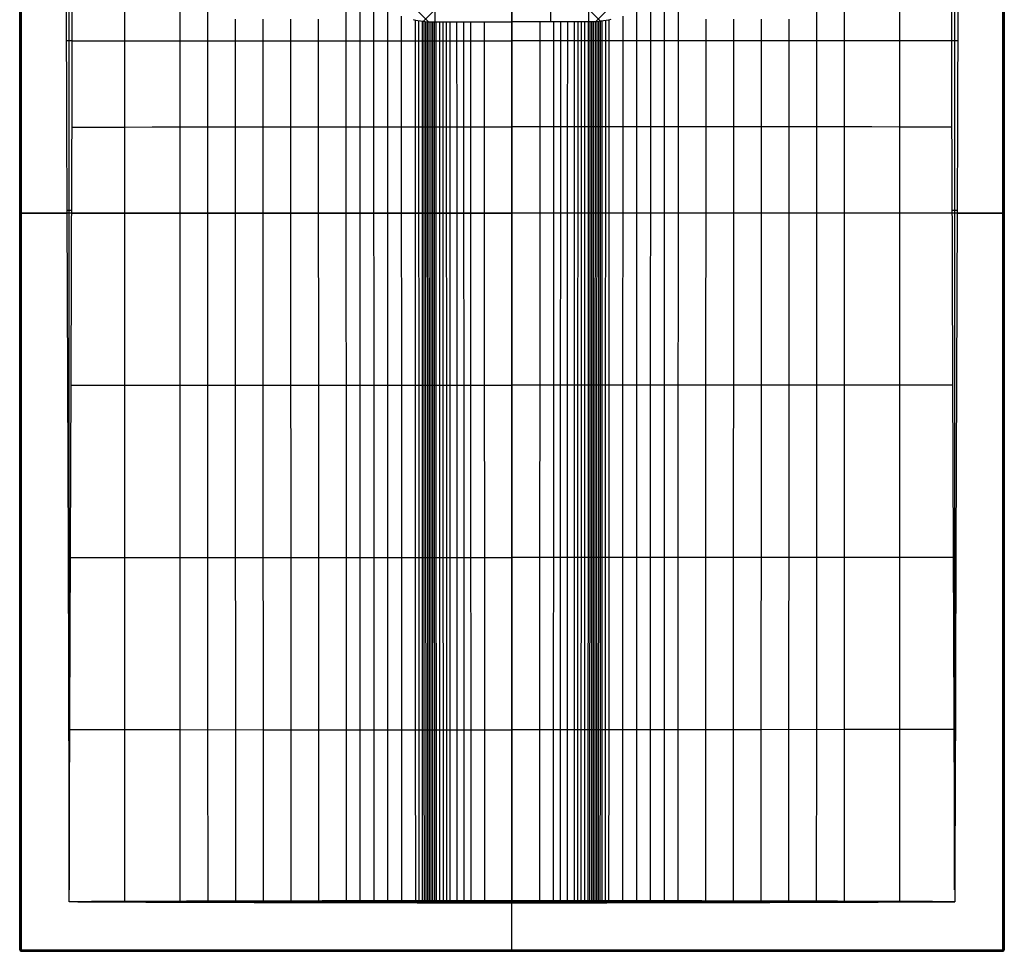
# Model space of a CAD drawing. Extents: x 0 to 800, y -600 to 600.
# Tile 1 of 4: x 0 to 800, y -600 to 157. Entities that reach past the tile are written whole.
import ezdxf

# ---------------------------------------------------------------- set-up
doc = ezdxf.new("R2010")
doc.units = 0
doc.header["$MEASUREMENT"] = 0
doc.layers.add('1', color=18, linetype='CONTINUOUS')

msp = doc.modelspace()

# ---------------------------------------------------------------- linework, layer by layer
at = {"layer": '1', "color": 254}
for p, q in [((0.01, 598.99, -1.99), (0.01, -598.99, -1.99)), ((0.01, 598.99, -2), (0.01, -598.99, -2)), ((0.14, -598.86, 13.51), (0.14, 598.86, 13.51)), ((0.28, -598.72, 29.01), (0.28, 598.72, 29.01)), ((1.01, -598.99, -3), (1.01, 598.99, -3)), ((1.28, 598.72, 30), (1.28, -598.72, 30)), ((798.72, -598.72, 30), (798.72, 598.72, 30)), ((798.99, 598.99, -3), (798.99, -598.99, -3)), ((799.72, 598.72, 29.01), (799.72, -598.72, 29.01)), ((799.86, 598.86, 13.51), (799.86, -598.86, 13.51)), ((799.99, -598.99, -1.99), (799.99, 598.99, -1.99)), ((799.99, -598.99, -2), (799.99, 598.99, -2)), ((400, -598.99, -3), (400, 254.09, -3)), ((337.54, 155.48, 18.45), (337.54, 234.85, 17.17)), ((400, 155.48, 18.45), (400, 234.85, 17.17)), ((431.23, 234.85, 17.17), (431.23, 155.48, 18.45)), ((462.46, 155.48, 18.45), (462.46, 234.85, 17.17)), ((400, 219.69, 17.42), (400, 155.48, 18.45)), ((337.54, 165.58, 18.29), (328, 156.04, 18.48)), ((462.46, 165.58, 18.29), (472, 156.04, 18.48)), ((337.54, 155.48, 18.45), (400, 155.48, 18.45)), ((377.52, 155.48, 18.45), (377.72, -558.91, 29.99)), ((400, 155.48, 18.45), (400, -558.9, 29.99)), ((462.46, 155.48, 18.45), (400, 155.48, 18.45)), ((422.48, 155.48, 18.45), (422.28, -558.91, 29.99)), ((798.99, 0, -3), (1.01, 0, -3)), ((1.28, 0, 30), (38.28, 0, 30)), ((761.72, 0, 30), (798.72, 0, 30)), ((0.01, 0, -1.99), (0.28, 0, 29.01)), ((799.99, 0, -1.99), (799.72, 0, 29.01)), ((40.28, -559.73, 30), (40.28, -549.98, 30)), ((759.72, -549.98, 30), (759.72, -559.73, 30)), ((47.38, -559.71, 30), (40.28, -559.73, 30)), ((47.38, -559.75, 30), (40.28, -559.73, 30)), ((47.38, -559.66, 30), (47.38, -559.75, 30)), ((752.62, -559.66, 30), (752.62, -559.75, 30)), ((759.72, -559.73, 30), (752.62, -559.71, 30)), ((752.62, -559.75, 30), (759.72, -559.73, 30)), ((400, -598.72, 30), (400, -560.52, 30)), ((0.01, -598.99, -1.99), (0.28, -598.72, 29.01)), ((0.28, -598.72, 29.01), (0.17, -598.83, 16.61)), ((798.99, -598.99, -3), (1.01, -598.99, -3)), ((1.28, -599.72, 29.01), (1.01, -599.99, -1.99)), ((1.14, -599.86, 13.51), (798.86, -599.86, 13.51)), ((1.28, -598.72, 30), (798.72, -598.72, 30)), ((798.72, -599.72, 29.01), (1.28, -599.72, 29.01)), ((400, -599.72, 29.01), (400, -599.99, -1.99)), ((798.99, -599.99, -1.99), (798.72, -599.72, 29.01)), ((799.72, -598.72, 29.01), (799.99, -598.99, -1.99)), ((799.99, -598.99, -1.99), (799.72, -598.72, 29.01)), ((1.01, -599.99, -1.99), (798.99, -599.99, -1.99)), ((1.01, -599.99, -2), (798.99, -599.99, -2))]:
    msp.add_line(p, q, dxfattribs=at)
at = {"layer": '1', "color": 254, "extrusion": (-9.90715e-14, -2.83905e-08, 1)}
msp.add_lwpolyline([(40.28, 554.67, 0.008119), (40.08, 546.04), (39.74, 520.15), (39.29, 485.63), (38.89, 451.11), (38.55, 416.59), (38.42, 399.33), (38.31, 382.07), (38.14, 347.55), (38.03, 313.03), (37.97, 278.51), (37.89, 209.47), (37.87, 174.95), (37.89, 140.43), (37.94, 105.91), (38.02, 71.39), (38.27, 2.35), (38.8, -135.73), (39.31, -273.81), (40.01, -480.94), (40.13, -515.46), (40.28, -549.98)], format="xyb", dxfattribs=at)
at = {"layer": '1', "color": 254, "extrusion": (2.29996e-13, -2.83904e-08, 1)}
msp.add_lwpolyline([(759.72, 554.67, -0.008119), (759.92, 546.04), (760.26, 520.15), (760.71, 485.63), (761.11, 451.11), (761.45, 416.59), (761.58, 399.33), (761.69, 382.07), (761.86, 347.55), (761.97, 313.03), (762.03, 278.51), (762.11, 209.47), (762.13, 174.95), (762.11, 140.43), (762.06, 105.91), (761.98, 71.39), (761.73, 2.35), (761.2, -135.73), (760.69, -273.81), (759.99, -480.94), (759.87, -515.46), (759.72, -549.98)], format="xyb", dxfattribs=at)
at = {"layer": '1', "color": 254}
for points in [[(400, -559.68), (224.75, -559.69), (136.06, -559.7), (69.55, -559.71), (47.38, -559.69)], [(400, -559.68), (576.31, -559.69), (664.47, -559.7), (730.58, -559.71), (752.62, -559.69)]]:
    msp.add_lwpolyline(points, dxfattribs=at)
for points in [[(40.32, -549.98, 30), (40.29, -515.46, 30), (40.29, -480.94, 30), (40.29, 485.62, 30), (40.29, 520.14, 30), (40.28, 546.04, 30), (40.28, 550.35, 30), (40.36, 554.66, 30)], [(85.26, 559.1, 29.99), (85.24, 489.91, 29.16), (85.24, 446.2, 28.7), (85.24, 419.96, 28.47), (85.23, 393.73, 28.28), (85.23, 367.49, 28.15), (85.23, 332.51, 28.02), (85.24, 280.03, 27.93), (85.23, 210.05, 27.86), (85.23, 175.06, 27.84), (85.23, 140.07, 27.85), (85.23, 105.07, 27.9), (85.23, 70.08, 27.98), (85.23, 0.09, 28.21), (85.24, -139.88, 28.7), (85.24, -279.84, 29.15), (85.26, -559.56, 30)], [(130.25, 558.48, 29.97), (130.23, 507.4, 28.73), (130.21, 472.43, 27.93), (130.2, 446.21, 27.38), (130.2, 419.98, 26.91), (130.19, 402.49, 26.65), (130.19, 385.01, 26.44), (130.19, 367.52, 26.27), (130.19, 350.03, 26.15), (130.19, 332.54, 26.06), (130.19, 297.55, 25.95), (130.19, 210.08, 25.77), (130.18, 175.08, 25.73), (130.18, 157.59, 25.73), (130.18, 140.09, 25.74), (130.18, 122.59, 25.78), (130.18, 105.09, 25.85), (130.18, 70.1, 26.02), (130.19, 35.1, 26.24), (130.21, -139.87, 27.44), (130.23, -279.85, 28.32), (130.25, -559.41, 30)], [(152.74, 558.19, 29.95), (152.71, 507.39, 28.42), (152.7, 472.43, 27.42), (152.69, 446.21, 26.72), (152.68, 428.73, 26.31), (152.68, 419.99, 26.12), (152.67, 402.5, 25.79), (152.67, 385.02, 25.52), (152.67, 367.53, 25.32), (152.67, 350.04, 25.17), (152.67, 332.55, 25.08), (152.67, 297.57, 24.96), (152.66, 210.09, 24.76), (152.66, 175.1, 24.7), (152.66, 157.6, 24.69), (152.66, 140.1, 24.71), (152.66, 122.6, 24.76), (152.66, 105.1, 24.85), (152.66, 70.1, 25.08), (152.67, 0.11, 25.66), (152.7, -139.87, 26.85), (152.71, -209.86, 27.4), (152.73, -419.82, 28.97), (152.75, -559.34, 30)], [(647.26, 558.19, 29.95), (647.29, 507.39, 28.42), (647.3, 472.43, 27.42), (647.31, 446.21, 26.72), (647.32, 428.73, 26.31), (647.32, 419.99, 26.12), (647.33, 402.5, 25.79), (647.33, 385.02, 25.52), (647.33, 367.53, 25.32), (647.33, 350.04, 25.17), (647.33, 332.55, 25.08), (647.33, 297.57, 24.96), (647.34, 210.09, 24.76), (647.34, 175.1, 24.7), (647.34, 157.6, 24.69), (647.34, 140.1, 24.71), (647.34, 122.6, 24.76), (647.34, 105.1, 24.85), (647.34, 70.1, 25.08), (647.33, 0.11, 25.66), (647.3, -139.87, 26.85), (647.29, -209.86, 27.4), (647.27, -419.82, 28.97), (647.25, -559.34, 30)], [(669.75, 558.48, 29.97), (669.77, 507.4, 28.73), (669.79, 472.43, 27.93), (669.8, 446.21, 27.38), (669.8, 419.98, 26.91), (669.81, 402.49, 26.65), (669.81, 385.01, 26.44), (669.81, 367.52, 26.27), (669.81, 350.03, 26.15), (669.81, 332.54, 26.06), (669.81, 297.55, 25.95), (669.81, 210.08, 25.77), (669.82, 175.08, 25.73), (669.82, 157.59, 25.73), (669.82, 140.09, 25.74), (669.82, 122.59, 25.78), (669.82, 105.09, 25.85), (669.82, 70.1, 26.02), (669.81, 35.1, 26.24), (669.79, -139.87, 27.44), (669.77, -279.85, 28.32), (669.75, -559.41, 30)], [(714.74, 559.1, 29.99), (714.76, 489.91, 29.16), (714.76, 446.2, 28.7), (714.76, 419.96, 28.47), (714.77, 393.73, 28.28), (714.77, 367.49, 28.15), (714.77, 332.51, 28.02), (714.76, 280.03, 27.93), (714.77, 210.05, 27.86), (714.77, 175.06, 27.84), (714.77, 140.07, 27.85), (714.77, 105.07, 27.9), (714.77, 70.08, 27.98), (714.77, 0.09, 28.21), (714.76, -139.88, 28.7), (714.76, -279.84, 29.15), (714.74, -559.56, 30)], [(759.68, -549.98, 30), (759.72, -515.46, 30), (759.72, -480.94, 30), (759.76, 416.58, 29.99), (759.74, 485.62, 30), (759.72, 520.14, 30), (759.73, 546.04, 30), (759.72, 550.35, 30), (759.64, 554.66, 30)], [(332.12, 155.66, 18.46), (324.8, 162.98, 18.4), (319.74, 168.05, 18.4), (314.67, 173.12, 18.43), (309.61, 178.19, 18.5), (302.01, 185.8, 18.67), (294.1, 193.72, 18.93), (284.29, 203.55, 19.33), (256.67, 231.24, 20.6)], [(467.88, 155.66, 18.46), (475.2, 162.98, 18.4), (480.26, 168.05, 18.4), (485.33, 173.12, 18.43), (490.39, 178.19, 18.5), (497.99, 185.8, 18.67), (505.9, 193.72, 18.93), (515.71, 203.55, 19.33), (543.33, 231.24, 20.6)], [(265.06, 200.21, 20.17), (265.06, 170.17, 20.13), (265.06, 155.15, 20.16), (265.06, 140.14, 20.25), (265.06, 131.39, 20.33), (265.06, 122.64, 20.43), (265.07, 105.14, 20.68), (265.08, 70.14, 21.28), (265.09, 35.14, 21.86), (265.1, 0.14, 22.39), (265.12, -69.87, 23.42), (265.14, -139.87, 24.41), (265.16, -209.87, 25.37), (265.23, -559.05, 29.99)], [(534.94, 200.21, 20.17), (534.94, 170.17, 20.13), (534.94, 155.15, 20.16), (534.94, 140.14, 20.25), (534.94, 131.39, 20.33), (534.94, 122.64, 20.43), (534.93, 105.14, 20.68), (534.92, 70.14, 21.28), (534.91, 35.14, 21.86), (534.9, 0.14, 22.39), (534.88, -69.87, 23.42), (534.86, -139.87, 24.41), (534.84, -209.87, 25.37), (534.77, -559.05, 29.99)], [(276.3, 183.43, 19.68), (276.3, 161.79, 19.75), (276.3, 150.96, 19.82), (276.3, 140.14, 19.92), (276.31, 122.64, 20.13), (276.31, 105.14, 20.4), (276.32, 70.14, 21.01), (276.33, 35.14, 21.6), (276.34, 0.14, 22.16), (276.37, -69.87, 23.21), (276.39, -139.87, 24.23), (276.43, -279.87, 26.18), (276.48, -559.03, 29.99)], [(523.7, 183.43, 19.68), (523.7, 161.79, 19.75), (523.7, 150.96, 19.82), (523.7, 140.14, 19.92), (523.69, 122.64, 20.13), (523.69, 105.14, 20.4), (523.68, 70.14, 21.01), (523.67, 35.14, 21.6), (523.66, 0.14, 22.16), (523.63, -69.87, 23.21), (523.61, -139.87, 24.23), (523.57, -279.87, 26.18), (523.52, -559.03, 29.99)], [(40.36, -549.98, 30), (40.39, -526.96, 30), (40.45, -503.95, 30), (40.56, -480.94, 30), (41.26, -273.82, 29.98), (41.77, -135.74, 29.96), (42.45, 42.68, 29.91), (42.56, 78.04, 29.9), (42.64, 110.06, 29.89), (42.68, 140.43, 29.89), (42.7, 170.79, 29.88)], [(287.54, 172.73, 19.28), (287.54, 156.44, 19.4), (287.55, 140.14, 19.57), (287.55, 122.64, 19.83), (287.56, 105.14, 20.13), (287.57, 70.14, 20.78), (287.58, 35.14, 21.39), (287.59, 0.14, 21.95), (287.61, -69.87, 23.02), (287.63, -139.87, 24.06), (287.67, -279.87, 26.06), (287.73, -559.01, 29.99)], [(512.46, 172.73, 19.28), (512.46, 156.44, 19.4), (512.45, 140.14, 19.57), (512.45, 122.64, 19.83), (512.44, 105.14, 20.13), (512.43, 70.14, 20.78), (512.42, 35.14, 21.39), (512.41, 0.14, 21.95), (512.39, -69.87, 23.02), (512.37, -139.87, 24.06), (512.33, -279.87, 26.06), (512.27, -559.01, 29.99)], [(759.64, -549.98, 30), (759.61, -526.96, 30), (759.55, -503.95, 30), (759.44, -480.94, 30), (758.74, -273.82, 29.98), (758.23, -135.74, 29.96), (757.55, 42.68, 29.91), (757.44, 78.04, 29.9), (757.36, 110.06, 29.89), (757.32, 140.43, 29.89), (757.3, 170.79, 29.88)], [(298.79, 165.32, 18.95), (298.79, 152.73, 19.09), (298.79, 140.14, 19.26), (298.8, 122.64, 19.55), (298.8, 105.15, 19.89), (298.81, 70.15, 20.59), (298.82, 52.65, 20.91), (298.82, 35.15, 21.2), (298.86, -69.86, 22.84), (298.88, -139.87, 23.91), (298.92, -279.87, 25.96), (298.98, -558.99, 29.99)], [(310.03, 160.27, 18.71), (310.03, 150.21, 18.85), (310.04, 140.15, 19.01), (310.04, 122.65, 19.33), (310.06, 70.15, 20.42), (310.06, 52.65, 20.74), (310.07, 35.15, 21.04), (310.12, -139.87, 23.77), (310.17, -279.87, 25.86), (310.23, -558.97, 29.99)], [(489.97, 160.27, 18.71), (489.97, 150.21, 18.85), (489.96, 140.15, 19.01), (489.96, 122.65, 19.33), (489.94, 70.15, 20.42), (489.94, 52.65, 20.74), (489.93, 35.15, 21.04), (489.88, -139.87, 23.77), (489.83, -279.87, 25.86), (489.77, -558.97, 29.99)], [(501.21, 165.32, 18.95), (501.21, 152.73, 19.09), (501.21, 140.14, 19.26), (501.2, 122.64, 19.55), (501.2, 105.15, 19.89), (501.19, 70.15, 20.59), (501.18, 52.65, 20.91), (501.18, 35.15, 21.2), (501.14, -69.86, 22.84), (501.12, -139.87, 23.91), (501.08, -279.87, 25.96), (501.02, -558.99, 29.99)], [(175.14, 157.61, 23.68), (175.13, 140.11, 23.7), (175.13, 122.61, 23.77), (175.14, 105.11, 23.88), (175.14, 70.11, 24.19), (175.17, -69.88, 25.6), (175.18, -139.87, 26.28), (175.2, -209.86, 26.93), (175.23, -419.82, 28.79), (175.25, -559.28, 30)], [(197.61, 157.62, 22.69), (197.61, 140.12, 22.72), (197.61, 122.62, 22.81), (197.61, 105.12, 22.96), (197.62, 70.12, 23.35), (197.66, -69.88, 24.97), (197.67, -139.87, 25.75), (197.69, -209.87, 26.49), (197.72, -419.83, 28.61), (197.74, -559.21, 30)], [(220.09, 157.63, 21.75), (220.09, 148.88, 21.75), (220.09, 140.13, 21.77), (220.09, 131.38, 21.82), (220.09, 122.63, 21.9), (220.1, 105.13, 22.09), (220.12, 35.13, 23.06), (220.14, -69.87, 24.39), (220.16, -139.87, 25.26), (220.18, -209.87, 26.08), (220.22, -419.84, 28.44), (220.24, -559.15, 29.99)], [(242.57, 157.63, 20.88), (242.57, 148.88, 20.88), (242.57, 140.13, 20.91), (242.57, 131.38, 20.97), (242.57, 122.63, 21.06), (242.58, 105.13, 21.31), (242.59, 70.13, 21.9), (242.6, 52.63, 22.18), (242.6, 35.13, 22.44), (242.65, -139.87, 24.81), (242.67, -209.87, 25.71), (242.71, -419.84, 28.29), (242.74, -559.1, 29.99)], [(319.69, 157.46, 18.56), (321.63, 157.04, 18.54), (323.58, 156.68, 18.52), (325.55, 156.36, 18.5), (327.53, 156.1, 18.49), (329.51, 155.88, 18.48), (331.51, 155.7, 18.47), (333.51, 155.58, 18.46), (335.52, 155.51, 18.45), (337.54, 155.48, 18.45)], [(321.28, 157.12, 18.54), (321.28, 140.15, 18.84), (321.29, 122.65, 19.18), (321.3, 70.15, 20.27), (321.31, 52.65, 20.59), (321.32, 35.15, 20.89), (321.37, -139.87, 23.65), (321.44, -419.86, 27.89), (321.48, -558.96, 29.99)], [(324.09, 156.59, 18.52), (324.09, 140.15, 18.81), (324.1, 122.65, 19.15), (324.12, 70.16, 20.24), (324.12, 52.65, 20.56), (324.13, 35.15, 20.86), (324.18, -139.87, 23.62), (324.26, -419.86, 27.88), (324.29, -558.95, 29.99)], [(326.9, 156.18, 18.49), (326.91, 140.15, 18.78), (326.93, 70.16, 20.21), (326.93, 52.66, 20.53), (326.94, 35.15, 20.82), (326.99, -139.86, 23.59), (327.07, -419.86, 27.87), (327.1, -558.95, 29.99)], [(328.31, 156, 18.48), (328.31, 140.15, 18.77), (328.33, 70.16, 20.19), (328.34, 52.66, 20.51), (328.34, 35.15, 20.8), (328.4, -139.86, 23.58), (328.47, -419.86, 27.87), (328.51, -558.95, 29.99)], [(329.72, 155.86, 18.48), (329.72, 140.15, 18.76), (329.74, 70.16, 20.17), (329.75, 52.66, 20.49), (329.75, 35.15, 20.79), (329.81, -139.86, 23.56), (329.91, -558.95, 29.99)], [(331.12, 155.73, 18.47), (331.12, 140.15, 18.75), (331.15, 70.16, 20.16), (331.15, 52.66, 20.48), (331.16, 35.16, 20.77), (331.21, -139.86, 23.55), (331.32, -558.95, 29.99)], [(332.53, 155.63, 18.46), (332.53, 140.15, 18.74), (332.55, 70.16, 20.14), (332.56, 52.66, 20.46), (332.56, 35.16, 20.76), (332.62, -139.86, 23.54), (332.72, -558.94, 29.99)], [(333.93, 155.56, 18.46), (333.94, 140.15, 18.73), (333.96, 70.16, 20.13), (333.96, 52.66, 20.44), (333.97, 35.16, 20.74), (334.02, -139.86, 23.53), (334.13, -558.94, 29.99)], [(335.34, 155.51, 18.46), (335.34, 140.16, 18.72), (335.36, 70.16, 20.11), (335.37, 52.66, 20.43), (335.37, 35.16, 20.73), (335.43, -139.86, 23.51), (335.54, -558.94, 29.99)], [(336.75, 155.49, 18.45), (336.75, 140.16, 18.72), (336.77, 70.16, 20.1), (336.77, 52.66, 20.41), (336.78, 35.16, 20.71), (336.84, -139.86, 23.5), (336.94, -558.94, 29.99)], [(338.15, 155.48, 18.45), (338.16, 140.16, 18.71), (338.17, 70.16, 20.08), (338.19, 35.16, 20.7), (338.24, -139.86, 23.49), (338.35, -558.94, 29.99)], [(340.96, 155.48, 18.45), (340.97, 140.16, 18.71), (340.99, 70.16, 20.06), (341, 35.16, 20.67), (341.05, -139.86, 23.46), (341.16, -558.94, 29.99)], [(343.78, 155.48, 18.45), (343.78, 140.16, 18.71), (343.8, 70.16, 20.03), (343.81, 35.16, 20.64), (343.87, -139.86, 23.44), (343.97, -558.93, 29.99)], [(346.59, 155.48, 18.45), (346.59, 140.16, 18.71), (346.61, 70.16, 20.01), (346.62, 35.16, 20.61), (346.68, -139.86, 23.42), (346.78, -558.93, 29.99)], [(349.4, 155.48, 18.45), (349.4, 140.16, 18.71), (349.42, 70.16, 19.98), (349.43, 35.16, 20.59), (349.49, -139.86, 23.4), (349.6, -558.93, 29.99)], [(355.03, 155.48, 18.45), (355.03, 140.16, 18.71), (355.05, 70.17, 19.95), (355.06, 35.16, 20.54), (355.07, 0.16, 21.12), (355.11, -139.86, 23.36), (355.22, -558.92, 29.99)], [(360.65, 155.48, 18.45), (360.67, 70.17, 19.92), (360.69, 0.16, 21.08), (360.74, -139.86, 23.33), (360.84, -558.92, 29.99)], [(439.35, 155.48, 18.45), (439.33, 70.17, 19.92), (439.31, 0.16, 21.08), (439.26, -139.86, 23.33), (439.16, -558.92, 29.99)], [(444.97, 155.48, 18.45), (444.97, 140.16, 18.71), (444.95, 70.17, 19.95), (444.94, 35.16, 20.54), (444.93, 0.16, 21.12), (444.89, -139.86, 23.36), (444.78, -558.92, 29.99)], [(450.6, 155.48, 18.45), (450.6, 140.16, 18.71), (450.58, 70.16, 19.98), (450.57, 35.16, 20.59), (450.51, -139.86, 23.4), (450.4, -558.93, 29.99)], [(453.41, 155.48, 18.45), (453.41, 140.16, 18.71), (453.39, 70.16, 20.01), (453.38, 35.16, 20.61), (453.32, -139.86, 23.42), (453.22, -558.93, 29.99)], [(456.22, 155.48, 18.45), (456.22, 140.16, 18.71), (456.2, 70.16, 20.03), (456.19, 35.16, 20.64), (456.13, -139.86, 23.44), (456.03, -558.93, 29.99)], [(459.04, 155.48, 18.45), (459.03, 140.16, 18.71), (459.01, 70.16, 20.06), (459, 35.16, 20.67), (458.95, -139.86, 23.46), (458.84, -558.94, 29.99)], [(461.85, 155.48, 18.45), (461.84, 140.16, 18.71), (461.83, 70.16, 20.08), (461.81, 35.16, 20.7), (461.76, -139.86, 23.49), (461.65, -558.94, 29.99)], [(480.31, 157.46, 18.56), (478.37, 157.04, 18.54), (476.42, 156.68, 18.52), (474.45, 156.36, 18.5), (472.47, 156.1, 18.49), (470.49, 155.88, 18.48), (468.49, 155.7, 18.47), (466.49, 155.58, 18.46), (464.48, 155.51, 18.45), (462.46, 155.48, 18.45)], [(463.25, 155.49, 18.45), (463.25, 140.16, 18.72), (463.23, 70.16, 20.1), (463.23, 52.66, 20.41), (463.22, 35.16, 20.71), (463.16, -139.86, 23.5), (463.06, -558.94, 29.99)], [(464.66, 155.51, 18.46), (464.66, 140.16, 18.72), (464.64, 70.16, 20.11), (464.63, 52.66, 20.43), (464.63, 35.16, 20.73), (464.57, -139.86, 23.51), (464.46, -558.94, 29.99)], [(466.07, 155.56, 18.46), (466.06, 140.15, 18.73), (466.04, 70.16, 20.13), (466.04, 52.66, 20.44), (466.03, 35.16, 20.74), (465.98, -139.86, 23.53), (465.87, -558.94, 29.99)], [(467.47, 155.63, 18.46), (467.47, 140.15, 18.74), (467.45, 70.16, 20.14), (467.44, 52.66, 20.46), (467.44, 35.16, 20.76), (467.38, -139.86, 23.54), (467.28, -558.94, 29.99)], [(468.88, 155.73, 18.47), (468.88, 140.15, 18.75), (468.85, 70.16, 20.16), (468.85, 52.66, 20.48), (468.84, 35.16, 20.77), (468.79, -139.86, 23.55), (468.68, -558.95, 29.99)], [(470.28, 155.86, 18.48), (470.28, 140.15, 18.76), (470.26, 70.16, 20.17), (470.25, 52.66, 20.49), (470.25, 35.15, 20.79), (470.19, -139.86, 23.56), (470.09, -558.95, 29.99)], [(471.69, 156, 18.48), (471.69, 140.15, 18.77), (471.67, 70.16, 20.19), (471.66, 52.66, 20.51), (471.66, 35.15, 20.8), (471.6, -139.86, 23.58), (471.53, -419.86, 27.87), (471.49, -558.95, 29.99)], [(473.1, 156.18, 18.49), (473.09, 140.15, 18.78), (473.07, 70.16, 20.21), (473.07, 52.66, 20.53), (473.06, 35.15, 20.82), (473.01, -139.86, 23.59), (472.93, -419.86, 27.87), (472.9, -558.95, 29.99)], [(475.91, 156.59, 18.52), (475.91, 140.15, 18.81), (475.9, 122.65, 19.15), (475.88, 70.16, 20.24), (475.88, 52.65, 20.56), (475.87, 35.15, 20.86), (475.82, -139.87, 23.62), (475.74, -419.86, 27.88), (475.71, -558.95, 29.99)], [(478.72, 157.12, 18.54), (478.72, 140.15, 18.84), (478.71, 122.65, 19.18), (478.7, 70.15, 20.27), (478.69, 52.65, 20.59), (478.68, 35.15, 20.89), (478.63, -139.87, 23.65), (478.56, -419.86, 27.89), (478.52, -558.96, 29.99)], [(557.43, 157.63, 20.88), (557.43, 148.88, 20.88), (557.43, 140.13, 20.91), (557.43, 131.38, 20.97), (557.43, 122.63, 21.06), (557.42, 105.13, 21.31), (557.41, 70.13, 21.9), (557.4, 52.63, 22.18), (557.4, 35.13, 22.44), (557.35, -139.87, 24.81), (557.33, -209.87, 25.71), (557.29, -419.84, 28.29), (557.26, -559.1, 29.99)], [(579.91, 157.63, 21.75), (579.91, 148.88, 21.75), (579.91, 140.13, 21.77), (579.91, 131.38, 21.82), (579.91, 122.63, 21.9), (579.9, 105.13, 22.09), (579.88, 35.13, 23.06), (579.86, -69.87, 24.39), (579.84, -139.87, 25.26), (579.82, -209.87, 26.08), (579.78, -419.84, 28.44), (579.76, -559.15, 29.99)], [(602.39, 157.62, 22.69), (602.39, 140.12, 22.72), (602.39, 122.62, 22.81), (602.39, 105.12, 22.96), (602.38, 70.12, 23.35), (602.34, -69.88, 24.97), (602.33, -139.87, 25.75), (602.31, -209.87, 26.49), (602.28, -419.83, 28.61), (602.26, -559.21, 30)], [(624.86, 157.61, 23.68), (624.87, 140.11, 23.7), (624.87, 122.61, 23.77), (624.86, 105.11, 23.88), (624.86, 70.11, 24.19), (624.83, -69.88, 25.6), (624.82, -139.87, 26.28), (624.8, -209.86, 26.93), (624.77, -419.82, 28.79), (624.75, -559.28, 30)], [(42.68, 140.04, 29.89), (85.23, 140.07, 27.85), (130.18, 140.09, 25.74), (152.66, 140.1, 24.71), (175.13, 140.11, 23.7), (197.61, 140.12, 22.72), (220.09, 140.13, 21.77), (231.33, 140.13, 21.32), (242.57, 140.13, 20.91), (253.81, 140.14, 20.56), (276.3, 140.14, 19.92), (287.55, 140.14, 19.57), (298.79, 140.14, 19.26), (310.04, 140.15, 19.01), (324.09, 140.15, 18.81), (335.34, 140.16, 18.72), (377.53, 140.17, 18.7), (400.01, 140.18, 18.7)], [(757.32, 140.04, 29.89), (714.77, 140.07, 27.85), (669.82, 140.09, 25.74), (647.34, 140.1, 24.71), (624.87, 140.11, 23.7), (602.39, 140.12, 22.72), (579.91, 140.13, 21.77), (568.67, 140.13, 21.32), (557.43, 140.13, 20.91), (546.19, 140.14, 20.56), (523.7, 140.14, 19.92), (512.45, 140.14, 19.57), (501.21, 140.14, 19.26), (489.96, 140.15, 19.01), (475.91, 140.15, 18.81), (464.66, 140.16, 18.72), (422.47, 140.17, 18.7), (399.99, 140.18, 18.7)], [(42.53, 70.06, 29.9), (85.23, 70.08, 27.98), (107.7, 70.09, 26.99), (130.18, 70.1, 26.02), (152.66, 70.1, 25.08), (175.14, 70.11, 24.19), (197.62, 70.12, 23.35), (208.86, 70.12, 22.96), (220.11, 70.13, 22.58), (242.59, 70.13, 21.9), (265.08, 70.14, 21.28), (276.32, 70.14, 21.01), (287.57, 70.14, 20.78), (298.81, 70.15, 20.59), (310.06, 70.15, 20.42), (335.36, 70.16, 20.11), (349.42, 70.16, 19.98), (366.3, 70.17, 19.89), (377.54, 70.17, 19.85), (400.01, 70.18, 19.83)], [(757.47, 70.06, 29.9), (714.77, 70.08, 27.98), (692.3, 70.09, 26.99), (669.82, 70.1, 26.02), (647.34, 70.1, 25.08), (624.86, 70.11, 24.19), (602.38, 70.12, 23.35), (591.14, 70.12, 22.96), (579.89, 70.13, 22.58), (557.41, 70.13, 21.9), (534.92, 70.14, 21.28), (523.68, 70.14, 21.01), (512.43, 70.14, 20.78), (501.19, 70.15, 20.59), (489.94, 70.15, 20.42), (464.64, 70.16, 20.11), (450.58, 70.16, 19.98), (433.7, 70.17, 19.89), (422.46, 70.17, 19.85), (399.99, 70.18, 19.83)], [(42.29, 0.08, 29.92), (85.23, 0.09, 28.21), (107.71, 0.1, 27.33), (130.19, 0.1, 26.48), (152.67, 0.11, 25.66), (175.15, 0.12, 24.89), (197.64, 0.12, 24.17), (220.12, 0.13, 23.51), (242.61, 0.13, 22.91), (265.1, 0.14, 22.39), (276.34, 0.14, 22.16), (287.59, 0.14, 21.95), (298.83, 0.14, 21.76), (321.33, 0.15, 21.44), (343.82, 0.15, 21.21), (360.69, 0.16, 21.08), (377.56, 0.16, 21), (400.01, 0.17, 20.96)], [(757.71, 0.08, 29.92), (714.77, 0.09, 28.21), (692.29, 0.1, 27.33), (669.81, 0.1, 26.48), (647.33, 0.11, 25.66), (624.85, 0.12, 24.89), (602.36, 0.12, 24.17), (579.88, 0.13, 23.51), (557.39, 0.13, 22.91), (534.9, 0.14, 22.39), (523.66, 0.14, 22.16), (512.41, 0.14, 21.95), (501.17, 0.14, 21.76), (478.67, 0.15, 21.44), (456.18, 0.15, 21.21), (439.31, 0.16, 21.08), (422.44, 0.16, 21), (399.99, 0.17, 20.96)], [(41.75, -139.88, 29.96), (85.24, -139.88, 28.7), (130.21, -139.87, 27.44), (152.7, -139.87, 26.85), (175.18, -139.87, 26.28), (197.67, -139.87, 25.75), (220.16, -139.87, 25.26), (242.65, -139.87, 24.81), (265.14, -139.87, 24.41), (287.63, -139.87, 24.06), (310.12, -139.87, 23.77), (336.84, -139.86, 23.5), (360.74, -139.86, 23.33), (377.61, -139.86, 23.26), (400.01, -139.85, 23.22)], [(758.25, -139.88, 29.96), (714.76, -139.88, 28.7), (669.79, -139.87, 27.44), (647.3, -139.87, 26.85), (624.82, -139.87, 26.28), (602.33, -139.87, 25.75), (579.84, -139.87, 25.26), (557.35, -139.87, 24.81), (534.86, -139.87, 24.41), (512.37, -139.87, 24.06), (489.88, -139.87, 23.77), (463.16, -139.86, 23.5), (439.26, -139.86, 23.33), (422.39, -139.86, 23.26), (399.99, -139.85, 23.22)], [(41.24, -279.83, 29.98), (85.24, -279.84, 29.15), (130.23, -279.85, 28.32), (175.21, -279.85, 27.56), (197.7, -279.86, 27.2), (220.19, -279.86, 26.87), (242.69, -279.86, 26.57), (276.43, -279.87, 26.18), (310.17, -279.87, 25.86), (338.28, -279.87, 25.67), (366.4, -279.87, 25.54), (377.65, -279.87, 25.51), (400, -279.87, 25.48)], [(758.76, -279.83, 29.98), (714.76, -279.84, 29.15), (669.77, -279.85, 28.32), (624.79, -279.85, 27.56), (602.3, -279.86, 27.2), (579.81, -279.86, 26.87), (557.31, -279.86, 26.57), (523.57, -279.87, 26.18), (489.83, -279.87, 25.86), (461.72, -279.87, 25.67), (433.6, -279.87, 25.54), (422.35, -279.87, 25.51), (400, -279.87, 25.48)], [(40.76, -419.78, 30), (130.24, -419.81, 29.17), (197.72, -419.83, 28.61), (242.71, -419.84, 28.29), (287.7, -419.85, 28.04), (334.1, -419.86, 27.85), (366.44, -419.87, 27.77), (400, -419.88, 27.74)], [(759.24, -419.78, 30), (669.76, -419.81, 29.17), (602.28, -419.83, 28.61), (557.29, -419.84, 28.29), (512.3, -419.85, 28.04), (465.9, -419.86, 27.85), (433.56, -419.87, 27.77), (400, -419.88, 27.74)]]:
    msp.add_polyline3d(points, dxfattribs=at)
at = {"layer": '1', "color": 254, "extrusion": (0.994497, -0.001421, -0.104759)}
msp.add_arc((-14861.76, -902926.27, 362.11), 903107.85, 89.04718565, 89.09251506, dxfattribs=at)
at = {"layer": '1', "color": 254, "extrusion": (0.994497, 0.001421, 0.104759)}
msp.add_arc((-14862.9, -903010.08, 433.49), 903107.85, 89.04718565, 89.09251506, dxfattribs=at)
at = {"layer": '1', "color": 254, "extrusion": (-0.000886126, 1, -2.8724e-12)}
msp.add_arc((-38.02, -70, 140.4), 100, 89.94309, 92.7991, dxfattribs=at)
at = {"layer": '1', "color": 254, "extrusion": (0.000886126, 1, -2.58674e-12)}
msp.add_arc((-761.98, -70, 141.11), 100, 87.22918, 90.05691, dxfattribs=at)
at = {"layer": '1', "color": 254, "extrusion": (-2.22045e-16, 1, 0)}
for centre, start, end in [((-1.01, -2), 270, 0.5), ((-1.28, 29), 0.5, 90)]:
    msp.add_arc(centre, 1, start, end, dxfattribs=at)
at = {"layer": '1', "color": 254, "extrusion": (-0.003869, 0.999993, -1.10943e-13)}
msp.add_arc((-38.28, -70, 2.2), 100, 89.93631, 92.36977, dxfattribs=at)
at = {"layer": '1', "color": 254, "extrusion": (0.003869, 0.999993, 1.15041e-12)}
msp.add_arc((-761.71, -70, 5.3), 100, 87.66194, 90.06369, dxfattribs=at)
at = {"layer": '1', "color": 254, "extrusion": (0, 1, 0)}
for centre, start, end in [((-798.72, 29), 90, 179.5), ((-798.99, -2), 179.5, 270)]:
    msp.add_arc(centre, 1, start, end, dxfattribs=at)
at = {"layer": '1', "color": 254, "extrusion": (-0.003491, 0.999994, 1.8502e-11)}
msp.add_arc((-38.36, -70, -273.95), 100, 89.95387, 91.16166, dxfattribs=at)
at = {"layer": '1', "color": 254, "extrusion": (0.003491, 0.999994, -2.94913e-11)}
msp.add_arc((-761.64, -70, -271.16), 100, 88.86135, 90.04613, dxfattribs=at)
at = {"layer": '1', "color": 254, "extrusion": (-0.003387, 0.999994, -1.00767e-10)}
msp.add_arc((-38.39, -70, -412.03), 100, 89.97241, 90.59979, dxfattribs=at)
at = {"layer": '1', "color": 254, "extrusion": (0.003387, 0.999994, 7.62024e-11)}
msp.add_arc((-761.6, -70, -409.32), 100, 89.41398, 90.02759, dxfattribs=at)
at = {"layer": '1', "color": 254, "extrusion": (-0.003368, 0.999994, -2.71138e-10)}
msp.add_arc((-38.4, -70, -481.07), 100, 89.98427, 90.32016, dxfattribs=at)
at = {"layer": '1', "color": 254, "extrusion": (0.003368, 0.999994, 5.37794e-10)}
msp.add_arc((-761.59, -70, -478.37), 100, 89.68769, 90.01573, dxfattribs=at)
at = {"layer": '1', "color": 254, "extrusion": (-0.003496, 0.999994, -2.14209e-09)}
msp.add_arc((-38.34, -70, -515.59), 100, 89.99087, 90.18012, dxfattribs=at)
at = {"layer": '1', "color": 254, "extrusion": (0.003496, 0.999994, 9.45289e-10)}
msp.add_arc((-761.66, -70, -512.8), 100, 89.82444, 90.00913, dxfattribs=at)
at = {"layer": '1', "color": 254, "extrusion": (-0.007007, 0.999975, -3.27708e-07)}
msp.add_arc((-36.4, -113.96, -550.25), 143.96, 90.01041, 90.04189, dxfattribs=at)
at = {"layer": '1', "color": 254, "extrusion": (0.007007, 0.999975, -3.06321e-07)}
msp.add_arc((-763.58, -113.96, -544.64), 143.96, 89.95811, 89.98959, dxfattribs=at)
at = {"layer": '1', "color": 254, "extrusion": (3.38687e-05, 0.001426, 0.999999)}
msp.add_arc((452.14, -107321.42, 29.2), 106762.49, 90.0279818, 90.217223, dxfattribs=at)
at = {"layer": '1', "color": 254, "extrusion": (0.999944, -0.010602, -1.62407e-07)}
msp.add_arc((-559.19, -103.37, 53.31), 133.37, 89.97373, 89.99751, dxfattribs=at)
at = {"layer": '1', "color": 254}
for centre, radius, start, end in [((438.21, 93464.17, 30), 94024.7, 269.7618344, 269.976713), ((361.79, 93464.14, 30), 94024.67, 270.0232867, 270.2381655), ((1.01, -598.99, -2), 1, 180, 270), ((798.99, -598.99, -2), 1, 270, 0)]:
    msp.add_arc(centre, radius, start, end, dxfattribs=at)
at = {"layer": '1', "color": 254, "extrusion": (0.999995, -0.003148, -1.62052e-10)}
msp.add_arc((-559.59, -70, 71.31), 100, 89.87664, 90.00604, dxfattribs=at)
at = {"layer": '1', "color": 254, "extrusion": (0.999995, -0.003289, -3.74896e-10)}
msp.add_arc((-559.58, -70, 93.56), 100, 89.78543, 90.00985, dxfattribs=at)
at = {"layer": '1', "color": 254, "extrusion": (0.999995, -0.003091, 5.52019e-11)}
msp.add_arc((-559.6, -70, 137.79), 100, 89.61216, 90.01543, dxfattribs=at)
at = {"layer": '1', "color": 254, "extrusion": (0.999997, -0.002611, 1.33876e-11)}
msp.add_arc((-559.69, -70, 226.21), 100, 89.31717, 90.01847, dxfattribs=at)
at = {"layer": '1', "color": 254, "extrusion": (-3.38687e-05, 0.001426, 0.999999)}
msp.add_arc((347.86, -107321.42, 29.18), 106762.49, 89.7827741, 89.9720153, dxfattribs=at)
at = {"layer": '1', "color": 254, "extrusion": (1, -5.90684e-05, 9.13141e-11)}
msp.add_arc((-560.5, -70, 400.03), 100, 89.07496, 90.00001, dxfattribs=at)
at = {"layer": '1', "color": 254, "extrusion": (0.999997, 0.00262, -1.06481e-10)}
msp.add_arc((-561.79, -70, 574.84), 100, 89.32046, 90.01849, dxfattribs=at)
at = {"layer": '1', "color": 254, "extrusion": (0.999995, 0.003095, 1.39229e-10)}
msp.add_arc((-562.08, -70, 662.73), 100, 89.61424, 90.01538, dxfattribs=at)
at = {"layer": '1', "color": 254, "extrusion": (0.999995, 0.003287, 1.68973e-09)}
msp.add_arc((-562.21, -70, 706.7), 100, 89.78657, 90.00981, dxfattribs=at)
at = {"layer": '1', "color": 254, "extrusion": (0.999995, 0.003149, 8.22316e-10)}
msp.add_arc((-562.11, -70, 728.82), 100, 89.87724, 90.00601, dxfattribs=at)
at = {"layer": '1', "color": 254, "extrusion": (0.999944, 0.01061, 1.23423e-07)}
msp.add_arc((-567.67, -103.28, 746.64), 133.28, 89.97374, 89.99752, dxfattribs=at)
at = {"layer": '1', "color": 254, "extrusion": (0.008726, 0.008726, 0.999924)}
for centre in [(1.03, -598.95, -7.22), (1.03, -598.95, 8.29), (1.03, -598.95, 23.78)]:
    msp.add_arc(centre, 1, 180, 269.99564, dxfattribs=at)
at = {"layer": '1', "color": 254, "extrusion": (5.04629e-12, 1, 1.00741e-11)}
msp.add_arc((-1.01, -2, -598.99), 1, 270, 0.5, dxfattribs=at)
at = {"layer": '1', "color": 254, "extrusion": (-9.66301e-12, 1, 1.97255e-11)}
msp.add_arc((-1.28, 29, -598.72), 1, 0.5, 90, dxfattribs=at)
at = {"layer": '1', "color": 254, "extrusion": (1, 5.42853e-14, -3.48962e-14)}
msp.add_arc((-598.99, -2, 1.01), 1, 179.5, 270, dxfattribs=at)
at = {"layer": '1', "color": 254, "extrusion": (1, 4.91663e-14, -5.22012e-13)}
msp.add_arc((-598.72, 29, 1.28), 1, 90, 179.5, dxfattribs=at)
at = {"layer": '1', "color": 254, "extrusion": (1, 0, 0)}
for centre, start, end in [((-598.72, 29, 400), 90, 179.5), ((-598.99, -2, 400), 179.5, 270)]:
    msp.add_arc(centre, 1, start, end, dxfattribs=at)
at = {"layer": '1', "color": 254, "extrusion": (-0.008726, 0.008726, 0.999924)}
for centre, end in [((798.94, -598.89, 16.8), 360), ((798.94, -598.89, 1.31), 0), ((798.94, -598.89, -14.2), 0)]:
    msp.add_arc(centre, 1, 270.00436, end, dxfattribs=at)
at = {"layer": '1', "color": 254, "extrusion": (1, -2.27365e-13, 1.03217e-12)}
msp.add_arc((-598.72, 29, 798.72), 1, 90, 179.5, dxfattribs=at)
at = {"layer": '1', "color": 254, "extrusion": (-1.35618e-12, 1, -2.28557e-12)}
msp.add_arc((-798.72, 29, -598.72), 1, 90, 179.5, dxfattribs=at)
at = {"layer": '1', "color": 254, "extrusion": (3.41048e-13, 1, -3.38084e-13)}
msp.add_arc((-798.99, -2, -598.99), 1, 179.5, 270, dxfattribs=at)
at = {"layer": '1', "color": 254, "extrusion": (1, -5.72346e-13, -1.01819e-12)}
msp.add_arc((-598.99, -2, 798.99), 1, 179.5, 270, dxfattribs=at)

doc.saveas('drawing.dxf')
